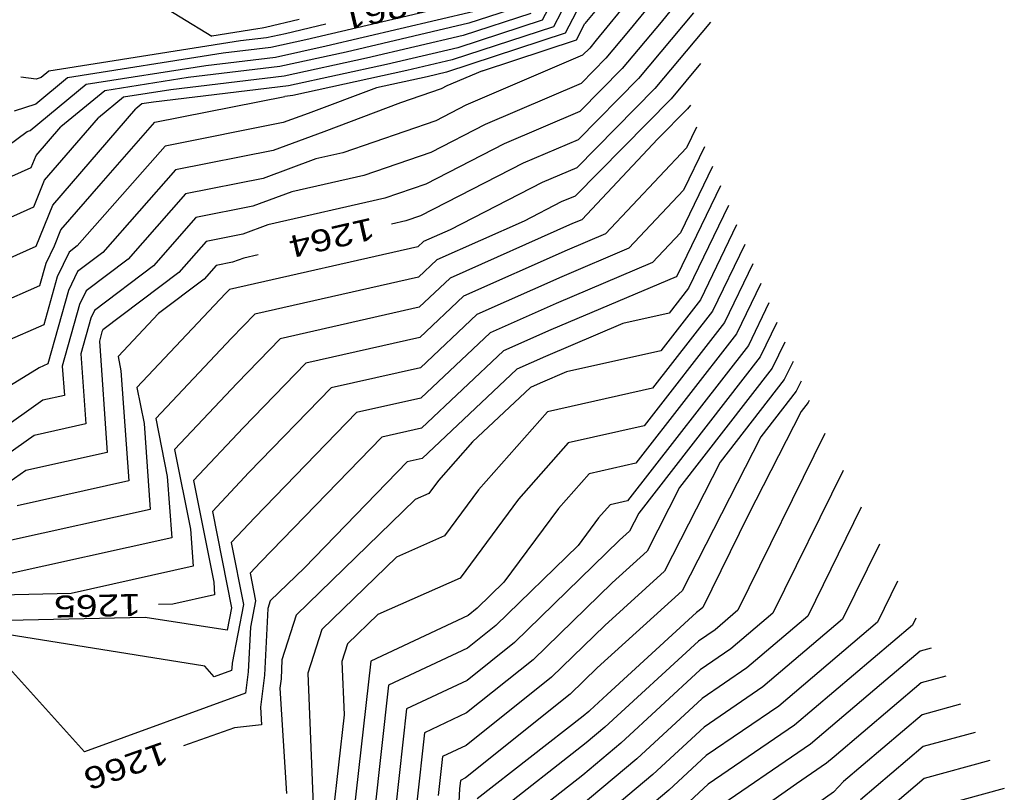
# Model space of a CAD drawing. Header units: feet. Extents: x -19835 to -19507, y 220308 to 220783.
# Tile 30 of 49: x -19629 to -19584, y 220448 to 220483. Entities that reach past the tile are written whole.
import ezdxf

# ---------------------------------------------------------------- set-up
doc = ezdxf.new("R2010")
doc.units = ezdxf.units.FT
doc.header["$LTSCALE"] = 25
doc.header["$MEASUREMENT"] = 0
for name, color, linetype in [('H1_HOEHENLINIEN', 86, 'CONTINUOUS'), ('H1_ZAEHLLIN_TXT', 3, 'CONTINUOUS'), ('H1_ZAEHLLINIEN', 11, 'CONTINUOUS')]:
    doc.layers.add(name, color=color, linetype=linetype)

msp = doc.modelspace()

# ---------------------------------------------------------------- linework, layer by layer
at = {"layer": 'H1_HOEHENLINIEN'}
for p, q in [((-19603.119, 220487.723), (-19605.464, 220483.21)), ((-19599.765, 220486.243), (-19603.004, 220482.282)), ((-19626.404, 220486.058), (-19620.566, 220482.477)), ((-19603.252, 220486.165), (-19604.946, 220482.906)), ((-19599.173, 220485.572), (-19601.522, 220482.699)), ((-19598.581, 220484.901), (-19600.04, 220483.116)), ((-19603.384, 220484.607), (-19604.427, 220482.602)), ((-19608.319, 220484.172), (-19616.268, 220482.305)), ((-19615.345, 220482.024), (-19608.572, 220483.615)), ((-19606.502, 220483.818), (-19608.825, 220483.059)), ((-19616.578, 220483.227), (-19618.113, 220482.866)), ((-19608.825, 220483.059), (-19614.422, 220481.744)), ((-19605.464, 220483.21), (-19609.331, 220481.945)), ((-19600.04, 220483.116), (-19601.812, 220481.003)), ((-19597.775, 220483.117), (-19600.324, 220480.076)), ((-19618.457, 220482.81), (-19620.566, 220482.477)), ((-19618.258, 220482.834), (-19618.457, 220482.81)), ((-19618.113, 220482.866), (-19618.258, 220482.834)), ((-19604.427, 220482.602), (-19609.838, 220480.832)), ((-19604.946, 220482.906), (-19609.584, 220481.389)), ((-19601.522, 220482.699), (-19602.556, 220481.466)), ((-19616.268, 220482.305), (-19617.859, 220481.957)), ((-19603.004, 220482.282), (-19603.299, 220481.93)), ((-19620.047, 220481.695), (-19627.154, 220480.572)), ((-19617.859, 220481.957), (-19620.047, 220481.695)), ((-19617.659, 220481.519), (-19615.345, 220482.024)), ((-19614.422, 220481.744), (-19617.459, 220481.08)), ((-19609.331, 220481.945), (-19612.577, 220481.183)), ((-19603.299, 220481.93), (-19603.624, 220481.601)), ((-19620.842, 220481.137), (-19617.659, 220481.519)), ((-19609.584, 220481.389), (-19611.654, 220480.903)), ((-19603.624, 220481.601), (-19608.951, 220479.314)), ((-19602.556, 220481.466), (-19603.691, 220480.315)), ((-19626.304, 220480.274), (-19620.842, 220481.137)), ((-19617.459, 220481.08), (-19621.637, 220480.58)), ((-19612.577, 220481.183), (-19617.06, 220480.203)), ((-19611.654, 220480.903), (-19616.86, 220479.765)), ((-19609.838, 220480.832), (-19610.731, 220480.622)), ((-19601.812, 220481.003), (-19603.758, 220479.029)), ((-19598.234, 220481.219), (-19599.58, 220479.612)), ((-19627.154, 220480.572), (-19628.607, 220479.374)), ((-19621.637, 220480.58), (-19625.453, 220479.977)), ((-19610.731, 220480.622), (-19613.044, 220480.116)), ((-19628.858, 220478.169), (-19626.304, 220480.274)), ((-19625.453, 220479.977), (-19627.458, 220478.324)), ((-19617.06, 220480.203), (-19623.227, 220479.464)), ((-19613.044, 220480.116), (-19616.16, 220478.943)), ((-19603.691, 220480.315), (-19608.08, 220478.431)), ((-19600.324, 220480.076), (-19603.893, 220476.458)), ((-19623.227, 220479.464), (-19623.753, 220479.381)), ((-19623.163, 220478.545), (-19617.22, 220479.721)), ((-19616.86, 220479.765), (-19617.22, 220479.721)), ((-19599.58, 220479.612), (-19603.96, 220475.172)), ((-19628.607, 220479.374), (-19629.586, 220479.05)), ((-19627.833, 220474.761), (-19624.03, 220479.153)), ((-19623.753, 220479.381), (-19624.03, 220479.153)), ((-19608.951, 220479.314), (-19610.322, 220478.613)), ((-19603.758, 220479.029), (-19607.21, 220477.548)), ((-19598.836, 220479.149), (-19600.181, 220477.785)), ((-19598.692, 220479.321), (-19598.836, 220479.149)), ((-19625.624, 220475.747), (-19623.163, 220478.545)), ((-19616.16, 220478.943), (-19617.297, 220478.524)), ((-19610.322, 220478.613), (-19614.575, 220477.149)), ((-19630.477, 220477.022), (-19629.002, 220478.121)), ((-19629.002, 220478.121), (-19628.858, 220478.169)), ((-19628.583, 220477.025), (-19627.458, 220478.324)), ((-19617.297, 220478.524), (-19622.696, 220477.455)), ((-19608.08, 220478.431), (-19610.557, 220477.165)), ((-19600.181, 220477.785), (-19603.661, 220474.09)), ((-19622.696, 220477.455), (-19626.707, 220472.894)), ((-19607.21, 220477.548), (-19610.793, 220475.717)), ((-19598.056, 220477.417), (-19599.016, 220475.432)), ((-19628.808, 220476.467), (-19628.583, 220477.025)), ((-19615.81, 220476.866), (-19618.224, 220475.975)), ((-19614.575, 220477.149), (-19615.81, 220476.866)), ((-19610.557, 220477.165), (-19613.616, 220476.112)), ((-19630.145, 220475.878), (-19628.808, 220476.467)), ((-19603.893, 220476.458), (-19605.468, 220475.782)), ((-19597.688, 220476.526), (-19599.158, 220473.484)), ((-19618.224, 220475.975), (-19621.761, 220475.275)), ((-19613.616, 220476.112), (-19616.909, 220475.357)), ((-19627.458, 220473.629), (-19625.624, 220475.747)), ((-19610.793, 220475.717), (-19612.657, 220475.075)), ((-19605.468, 220475.782), (-19609.675, 220473.632)), ((-19599.016, 220475.432), (-19601.506, 220472.787)), ((-19597.321, 220475.635), (-19599.301, 220471.537)), ((-19621.761, 220475.275), (-19624.389, 220472.287)), ((-19616.909, 220475.357), (-19618.687, 220474.701)), ((-19612.657, 220475.075), (-19618.007, 220473.849)), ((-19603.96, 220475.172), (-19604.598, 220474.899)), ((-19628.593, 220472.875), (-19627.833, 220474.761)), ((-19618.687, 220474.701), (-19621.294, 220474.185)), ((-19604.598, 220474.899), (-19606.301, 220474.029)), ((-19621.294, 220474.185), (-19623.23, 220471.983)), ((-19606.301, 220474.029), (-19610.282, 220472.259)), ((-19603.661, 220474.09), (-19604.085, 220473.91)), ((-19627.752, 220472.898), (-19627.458, 220473.629)), ((-19618.007, 220473.849), (-19619.151, 220473.427)), ((-19609.675, 220473.632), (-19610.892, 220473.092)), ((-19604.085, 220473.91), (-19609.671, 220471.426)), ((-19596.586, 220473.852), (-19598.236, 220470.437)), ((-19619.151, 220473.427), (-19620.826, 220473.095)), ((-19599.158, 220473.484), (-19600.428, 220472.136)), ((-19633.113, 220470.883), (-19628.593, 220472.875)), ((-19628.131, 220472.106), (-19627.752, 220472.898)), ((-19626.707, 220472.894), (-19627.078, 220472.614)), ((-19620.826, 220473.095), (-19622.071, 220471.68)), ((-19611.148, 220472.85), (-19619.753, 220470.908)), ((-19610.892, 220473.092), (-19611.148, 220472.85)), ((-19601.506, 220472.787), (-19604.579, 220471.482)), ((-19596.218, 220472.961), (-19597.69, 220469.915)), ((-19627.078, 220472.614), (-19627.621, 220471.479)), ((-19624.389, 220472.287), (-19626.306, 220470.837)), ((-19610.282, 220472.259), (-19611.12, 220471.47)), ((-19628.42, 220471.083), (-19628.131, 220472.106)), ((-19623.23, 220471.983), (-19625.921, 220469.949)), ((-19600.428, 220472.136), (-19604.825, 220470.269)), ((-19595.85, 220472.07), (-19597.144, 220469.393)), ((-19627.621, 220471.479), (-19628.237, 220469.292)), ((-19622.071, 220471.68), (-19625.535, 220469.061)), ((-19611.12, 220471.47), (-19618.593, 220469.783)), ((-19609.671, 220471.426), (-19611.092, 220470.089)), ((-19604.579, 220471.482), (-19608.451, 220469.761)), ((-19599.35, 220471.485), (-19605.072, 220469.055)), ((-19599.301, 220471.537), (-19599.35, 220471.485)), ((-19631.641, 220469.662), (-19628.42, 220471.083)), ((-19619.753, 220470.908), (-19619.932, 220470.724)), ((-19626.306, 220470.837), (-19626.6, 220470.223)), ((-19619.932, 220470.724), (-19623.983, 220466.423)), ((-19598.236, 220470.437), (-19600.051, 220468.103)), ((-19626.6, 220470.223), (-19627.394, 220467.407)), ((-19611.092, 220470.089), (-19617.433, 220468.657)), ((-19604.825, 220470.269), (-19607.841, 220468.928)), ((-19595.115, 220470.287), (-19596.051, 220468.35)), ((-19626.09, 220469.595), (-19626.548, 220467.972)), ((-19625.921, 220469.949), (-19626.09, 220469.595)), ((-19618.593, 220469.783), (-19619.666, 220468.678)), ((-19608.451, 220469.761), (-19611.036, 220467.327)), ((-19597.69, 220469.915), (-19600.43, 220466.39)), ((-19628.237, 220469.292), (-19630.046, 220468.495)), ((-19597.144, 220469.393), (-19600.81, 220464.678)), ((-19594.748, 220469.396), (-19595.505, 220467.829)), ((-19625.58, 220468.967), (-19625.701, 220468.538)), ((-19625.535, 220469.061), (-19625.58, 220468.967)), ((-19619.666, 220468.678), (-19623.122, 220465.01)), ((-19617.433, 220468.657), (-19619.4, 220466.632)), ((-19607.841, 220468.928), (-19611.008, 220465.946)), ((-19605.072, 220469.055), (-19607.231, 220468.095)), ((-19625.701, 220468.538), (-19625.337, 220463.464)), ((-19596.051, 220468.35), (-19601.568, 220461.253)), ((-19594.38, 220468.505), (-19594.959, 220467.307)), ((-19626.548, 220467.972), (-19626.317, 220464.764)), ((-19607.231, 220468.095), (-19610.981, 220464.565)), ((-19600.051, 220468.103), (-19604.355, 220467.142)), ((-19595.505, 220467.829), (-19601.054, 220460.691)), ((-19627.394, 220467.407), (-19627.298, 220466.064)), ((-19611.036, 220467.327), (-19615.112, 220466.407)), ((-19594.959, 220467.307), (-19599.199, 220461.853)), ((-19604.355, 220467.142), (-19605.566, 220466.628)), ((-19623.983, 220466.423), (-19623.657, 220464.783)), ((-19619.4, 220466.632), (-19622.26, 220463.596)), ((-19615.112, 220466.407), (-19618.869, 220462.54)), ((-19606.011, 220466.43), (-19608.657, 220463.939)), ((-19605.566, 220466.628), (-19606.011, 220466.43)), ((-19600.43, 220466.39), (-19605.235, 220465.318)), ((-19593.645, 220466.722), (-19593.866, 220466.264)), ((-19627.298, 220466.064), (-19628.285, 220465.844)), ((-19611.008, 220465.946), (-19613.952, 220465.282)), ((-19593.866, 220466.264), (-19595.489, 220464.176)), ((-19628.285, 220465.844), (-19630.865, 220464.018)), ((-19593.32, 220465.742), (-19593.634, 220465.338)), ((-19593.277, 220465.831), (-19593.32, 220465.742)), ((-19613.952, 220465.282), (-19618.603, 220460.495)), ((-19605.235, 220465.318), (-19608.377, 220461.76)), ((-19593.634, 220465.338), (-19596.055, 220460.597)), ((-19626.317, 220464.764), (-19628.675, 220464.239)), ((-19623.657, 220464.783), (-19623.376, 220460.863)), ((-19623.122, 220465.01), (-19622.596, 220462.369)), ((-19600.81, 220464.678), (-19604.28, 220463.904)), ((-19628.675, 220464.239), (-19630.766, 220462.759)), ((-19612.792, 220464.156), (-19618.338, 220458.449)), ((-19610.981, 220464.565), (-19612.792, 220464.156)), ((-19595.489, 220464.176), (-19599.082, 220457.139)), ((-19592.558, 220464.333), (-19596.531, 220456.251)), ((-19608.657, 220463.939), (-19610.205, 220462.186)), ((-19604.28, 220463.904), (-19606.549, 220461.334)), ((-19625.337, 220463.464), (-19629.065, 220462.634)), ((-19622.26, 220463.596), (-19621.536, 220459.956)), ((-19629.065, 220462.634), (-19630.668, 220461.5)), ((-19622.596, 220462.369), (-19622.395, 220459.563)), ((-19618.869, 220462.54), (-19620.537, 220460.769)), ((-19610.205, 220462.186), (-19610.649, 220461.584)), ((-19610.649, 220461.584), (-19611.277, 220461.307)), ((-19608.377, 220461.76), (-19609.932, 220459.656)), ((-19599.199, 220461.853), (-19600.679, 220458.955)), ((-19611.277, 220461.307), (-19616.715, 220456.028)), ((-19606.549, 220461.334), (-19609.215, 220457.727)), ((-19602.369, 220461.075), (-19602.893, 220460.482)), ((-19601.568, 220461.253), (-19602.369, 220461.075)), ((-19623.376, 220460.863), (-19629.846, 220459.424)), ((-19620.537, 220460.769), (-19619.661, 220456.364)), ((-19601.054, 220460.691), (-19601.477, 220459.863)), ((-19596.055, 220460.597), (-19598.125, 220456.386)), ((-19590.897, 220460.955), (-19593.342, 220455.981)), ((-19618.603, 220460.495), (-19619.676, 220459.356)), ((-19602.893, 220460.482), (-19603.828, 220459.216)), ((-19621.536, 220459.956), (-19621.414, 220458.263)), ((-19609.932, 220459.656), (-19612.131, 220458.683)), ((-19601.477, 220459.863), (-19601.932, 220459.449)), ((-19622.395, 220459.563), (-19630.236, 220457.819)), ((-19619.676, 220459.356), (-19619.112, 220456.524)), ((-19603.828, 220459.216), (-19607.585, 220455.561)), ((-19601.932, 220459.449), (-19606.736, 220454.775)), ((-19590.067, 220459.265), (-19591.748, 220455.846)), ((-19600.679, 220458.955), (-19602.272, 220457.506)), ((-19618.338, 220458.449), (-19618.814, 220457.943)), ((-19612.131, 220458.683), (-19615.539, 220455.374)), ((-19621.414, 220458.263), (-19626.995, 220457.022)), ((-19618.814, 220457.943), (-19618.564, 220456.684)), ((-19609.215, 220457.727), (-19612.985, 220456.06)), ((-19602.272, 220457.506), (-19605.887, 220453.989)), ((-19589.236, 220457.576), (-19590.153, 220455.711)), ((-19626.995, 220457.022), (-19630.222, 220456.951)), ((-19599.082, 220457.139), (-19602.952, 220453.621)), ((-19619.112, 220456.524), (-19619.636, 220453.831)), ((-19618.564, 220456.684), (-19618.797, 220455.487)), ((-19619.661, 220456.364), (-19619.858, 220455.35)), ((-19612.985, 220456.06), (-19614.364, 220454.72)), ((-19598.426, 220456.152), (-19602.496, 220452.402)), ((-19598.299, 220456.239), (-19598.426, 220456.152)), ((-19598.125, 220456.386), (-19598.299, 220456.239)), ((-19596.531, 220456.251), (-19597.572, 220455.367)), ((-19623.607, 220455.925), (-19629.882, 220455.787)), ((-19619.858, 220455.35), (-19623.607, 220455.925)), ((-19616.715, 220456.028), (-19617.358, 220453.993)), ((-19593.342, 220455.981), (-19596.118, 220453.623)), ((-19591.748, 220455.846), (-19595.391, 220452.752)), ((-19590.153, 220455.711), (-19594.665, 220451.88)), ((-19620.878, 220453.696), (-19629.91, 220455.148)), ((-19618.797, 220455.487), (-19618.899, 220453.448)), ((-19615.539, 220455.374), (-19616.172, 220453.375)), ((-19607.585, 220455.561), (-19608.877, 220454.529)), ((-19597.572, 220455.367), (-19598.336, 220454.844)), ((-19614.364, 220454.72), (-19614.62, 220453.911)), ((-19606.736, 220454.775), (-19608.9, 220453.046)), ((-19598.336, 220454.844), (-19602.606, 220450.91)), ((-19608.877, 220454.529), (-19612.484, 220452.839)), ((-19588.204, 220454.386), (-19589.972, 220452.887)), ((-19587.705, 220454.524), (-19588.204, 220454.386)), ((-19626.375, 220449.786), (-19630.384, 220454.226)), ((-19619.636, 220453.831), (-19619.647, 220453.612)), ((-19617.358, 220453.993), (-19617.402, 220453.119)), ((-19614.62, 220453.911), (-19614.521, 220451.476)), ((-19605.887, 220453.989), (-19608.924, 220451.563)), ((-19620.448, 220453.22), (-19620.878, 220453.696)), ((-19619.661, 220453.508), (-19620.448, 220453.22)), ((-19619.647, 220453.612), (-19619.661, 220453.508)), ((-19618.899, 220453.448), (-19619.023, 220452.475)), ((-19616.172, 220453.375), (-19615.926, 220447.359)), ((-19602.952, 220453.621), (-19604.189, 220452.417)), ((-19596.118, 220453.623), (-19598.156, 220452.229)), ((-19617.402, 220453.119), (-19617.456, 220452.702)), ((-19608.9, 220453.046), (-19611.664, 220451.751)), ((-19589.972, 220452.887), (-19593.211, 220450.136)), ((-19588.158, 220452.933), (-19592.137, 220449.559)), ((-19587.036, 220453.242), (-19588.158, 220452.933)), ((-19619.023, 220452.475), (-19626.375, 220449.786)), ((-19617.456, 220452.702), (-19617.156, 220447.884)), ((-19612.484, 220452.839), (-19613.153, 220446.89)), ((-19595.391, 220452.752), (-19598.066, 220450.922)), ((-19604.189, 220452.417), (-19608.97, 220448.596)), ((-19602.496, 220452.402), (-19603.292, 220451.678)), ((-19598.156, 220452.229), (-19601.147, 220449.473)), ((-19611.664, 220451.751), (-19612.178, 220447.192)), ((-19608.924, 220451.563), (-19610.845, 220450.663)), ((-19603.34, 220451.631), (-19603.604, 220451.42)), ((-19603.292, 220451.678), (-19603.34, 220451.631)), ((-19594.665, 220451.88), (-19597.975, 220449.614)), ((-19586.367, 220451.961), (-19588.113, 220451.48)), ((-19614.521, 220451.476), (-19615.105, 220446.287)), ((-19603.604, 220451.42), (-19608.441, 220447.635)), ((-19588.113, 220451.48), (-19591.709, 220448.431)), ((-19610.845, 220450.663), (-19611.202, 220447.493)), ((-19602.606, 220450.91), (-19603.46, 220450.193)), ((-19598.066, 220450.922), (-19600.418, 220448.754)), ((-19603.46, 220450.193), (-19607.696, 220446.878)), ((-19593.211, 220450.136), (-19597.795, 220446.999)), ((-19601.147, 220449.473), (-19603.781, 220447.261)), ((-19597.975, 220449.614), (-19599.689, 220448.036)), ((-19592.137, 220449.559), (-19592.484, 220449.265)), ((-19585.028, 220449.398), (-19588.022, 220448.573)), ((-19592.484, 220449.265), (-19593.853, 220448.328)), ((-19609.206, 220448.486), (-19609.25, 220448.097)), ((-19608.97, 220448.596), (-19609.206, 220448.486)), ((-19600.418, 220448.754), (-19603.941, 220445.795)), ((-19591.709, 220448.431), (-19592.158, 220447.943)), ((-19588.022, 220448.573), (-19590.144, 220446.774)), ((-19609.25, 220448.097), (-19609.36, 220446.122)), ((-19599.689, 220448.036), (-19604.102, 220444.329)), ((-19593.853, 220448.328), (-19597.371, 220445.861)), ((-19592.158, 220447.943), (-19596.236, 220445.084)), ((-19584.359, 220448.116), (-19587.976, 220447.12))]:
    msp.add_line(p, q, dxfattribs=at)
at = {"layer": 'H1_ZAEHLLINIEN'}
for p, q in [((-19600.357, 220486.914), (-19603.517, 220483.05)), ((-19605.983, 220483.514), (-19609.078, 220482.502)), ((-19598.558, 220483.533), (-19601.068, 220480.539)), ((-19603.908, 220482.298), (-19603.517, 220483.05)), ((-19617.191, 220482.585), (-19618.058, 220482.396)), ((-19615.354, 220483.017), (-19617.191, 220482.585)), ((-19619.252, 220482.253), (-19628.004, 220480.87)), ((-19618.058, 220482.396), (-19619.252, 220482.253)), ((-19609.078, 220482.502), (-19613.5, 220481.464)), ((-19608.192, 220480.896), (-19603.908, 220482.298)), ((-19613.5, 220481.464), (-19617.259, 220480.642)), ((-19628.004, 220480.87), (-19628.356, 220480.579)), ((-19608.192, 220480.896), (-19609.821, 220480.197)), ((-19628.594, 220480.501), (-19629.282, 220480.594)), ((-19628.356, 220480.579), (-19628.594, 220480.501)), ((-19617.259, 220480.642), (-19622.432, 220480.022)), ((-19601.068, 220480.539), (-19603.826, 220477.744)), ((-19622.432, 220480.022), (-19624.603, 220479.679)), ((-19610.087, 220480.061), (-19611.95, 220479.42)), ((-19609.821, 220480.197), (-19610.087, 220480.061)), ((-19624.603, 220479.679), (-19625.744, 220478.739)), ((-19611.95, 220479.42), (-19615.439, 220478.106)), ((-19628.208, 220475.893), (-19625.744, 220478.739)), ((-19615.439, 220478.106), (-19617.76, 220477.249)), ((-19598.424, 220478.309), (-19598.873, 220477.379)), ((-19603.826, 220477.744), (-19606.339, 220476.665)), ((-19617.76, 220477.249), (-19622.228, 220476.365)), ((-19598.873, 220477.379), (-19602.583, 220473.438)), ((-19622.228, 220476.365), (-19625.548, 220472.591)), ((-19606.339, 220476.665), (-19611.028, 220474.269)), ((-19628.7, 220474.671), (-19628.208, 220475.893)), ((-19631.629, 220473.38), (-19628.7, 220474.671)), ((-19596.953, 220474.744), (-19598.783, 220470.958)), ((-19611.697, 220474.039), (-19612.361, 220473.887)), ((-19611.028, 220474.269), (-19611.697, 220474.039)), ((-19602.583, 220473.438), (-19604.332, 220472.696)), ((-19604.332, 220472.696), (-19609.061, 220470.594)), ((-19625.548, 220472.591), (-19626.692, 220471.725)), ((-19619.106, 220472.34), (-19619.614, 220472.152)), ((-19618.443, 220472.492), (-19619.106, 220472.34)), ((-19620.359, 220472.005), (-19620.912, 220471.376)), ((-19619.614, 220472.152), (-19620.359, 220472.005)), ((-19626.692, 220471.725), (-19627.11, 220470.851)), ((-19620.912, 220471.376), (-19622.991, 220469.804)), ((-19598.783, 220470.958), (-19599.671, 220469.815)), ((-19595.483, 220471.179), (-19596.598, 220468.872)), ((-19627.11, 220470.851), (-19628.055, 220467.501)), ((-19609.061, 220470.594), (-19611.064, 220468.708)), ((-19622.991, 220469.804), (-19624.845, 220467.836)), ((-19599.671, 220469.815), (-19601.779, 220469.345)), ((-19601.779, 220469.345), (-19605.319, 220467.842)), ((-19611.064, 220468.708), (-19616.273, 220467.532)), ((-19596.598, 220468.872), (-19601.189, 220462.966)), ((-19624.845, 220467.836), (-19624.717, 220467.196)), ((-19605.319, 220467.842), (-19606.621, 220467.263)), ((-19628.451, 220467.327), (-19631.286, 220465.577)), ((-19628.055, 220467.501), (-19628.451, 220467.327)), ((-19616.273, 220467.532), (-19619.135, 220464.586)), ((-19594.012, 220467.613), (-19594.413, 220466.785)), ((-19624.717, 220467.196), (-19624.356, 220462.164)), ((-19606.621, 220467.263), (-19610.953, 220463.185)), ((-19594.413, 220466.785), (-19597.344, 220463.014)), ((-19619.135, 220464.586), (-19621.399, 220462.183)), ((-19611.632, 220463.031), (-19616.328, 220458.198)), ((-19610.953, 220463.185), (-19611.632, 220463.031)), ((-19601.189, 220462.966), (-19603.325, 220462.489)), ((-19597.344, 220463.014), (-19599.881, 220458.047)), ((-19603.325, 220462.489), (-19604.721, 220460.908)), ((-19591.728, 220462.644), (-19594.936, 220456.116)), ((-19624.356, 220462.164), (-19629.455, 220461.029)), ((-19621.399, 220462.183), (-19620.475, 220457.542)), ((-19604.721, 220460.908), (-19607.216, 220457.532)), ((-19616.328, 220458.198), (-19617.89, 220456.681)), ((-19599.881, 220458.047), (-19602.612, 220455.563)), ((-19620.475, 220457.542), (-19620.434, 220456.963)), ((-19607.216, 220457.532), (-19608.434, 220456.347)), ((-19620.434, 220456.963), (-19622.343, 220456.538)), ((-19622.343, 220456.538), (-19622.999, 220456.524)), ((-19617.89, 220456.681), (-19617.997, 220456.342)), ((-19617.997, 220456.342), (-19618.151, 220453.283)), ((-19608.434, 220456.347), (-19608.853, 220456.012)), ((-19594.936, 220456.116), (-19596.845, 220454.495)), ((-19608.853, 220456.012), (-19613.303, 220453.928)), ((-19588.406, 220455.887), (-19588.559, 220455.576)), ((-19602.612, 220455.563), (-19605.038, 220453.203)), ((-19588.559, 220455.576), (-19593.938, 220451.008)), ((-19596.845, 220454.495), (-19598.246, 220453.537)), ((-19613.303, 220453.928), (-19614.129, 220446.589)), ((-19598.246, 220453.537), (-19601.877, 220450.192)), ((-19618.151, 220453.283), (-19618.337, 220451.824)), ((-19605.038, 220453.203), (-19608.947, 220450.079)), ((-19618.337, 220451.824), (-19618.287, 220451.021)), ((-19619.534, 220450.885), (-19621.85, 220450.068)), ((-19618.287, 220451.021), (-19619.534, 220450.885)), ((-19593.938, 220451.008), (-19597.885, 220448.307)), ((-19585.697, 220450.679), (-19588.067, 220450.027)), ((-19601.877, 220450.192), (-19603.621, 220448.727)), ((-19608.947, 220450.079), (-19610.026, 220449.574)), ((-19588.067, 220450.027), (-19590.926, 220447.602)), ((-19610.026, 220449.574), (-19610.226, 220447.795)), ((-19603.621, 220448.727), (-19606.951, 220446.12)), ((-19597.885, 220448.307), (-19598.959, 220447.317))]:
    msp.add_line(p, q, dxfattribs=at)

# ---------------------------------------------------------------- texts
at = {"layer": 'H1_ZAEHLLIN_TXT', "width": 1.333333}
for s, rotation, p in [('1261', 193.2, (-19610.795, 220484.601)), ('1264', 192.9, (-19613.252, 220474.195)), ('1265', 181.3, (-19623.809, 220457.006)), ('1266', 199.4, (-19622.77, 220450.273))]:
    msp.add_text(s, height=1, rotation=rotation, dxfattribs=at).set_placement(p)

doc.saveas('drawing.dxf')
